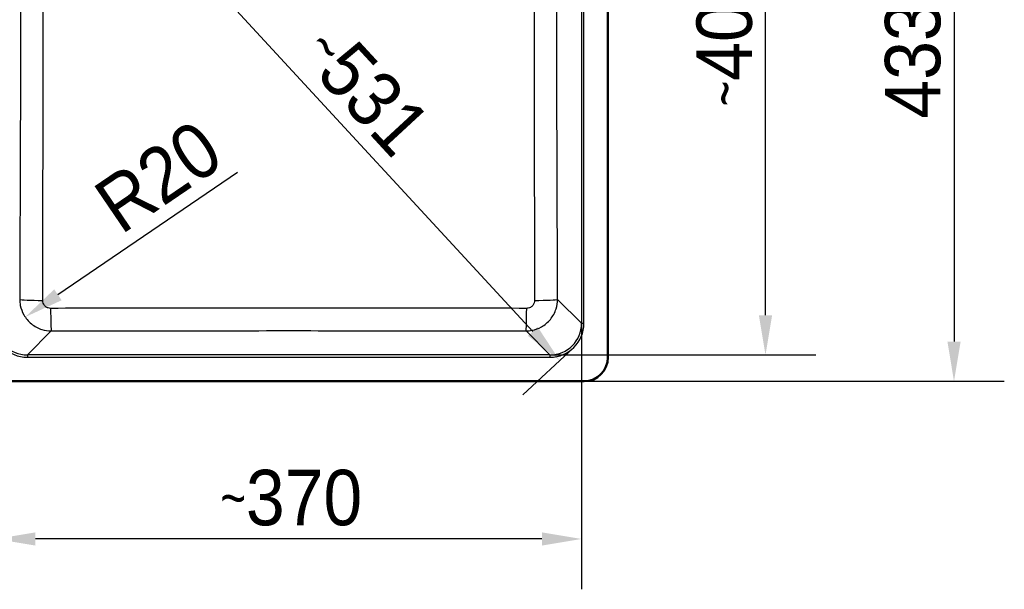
# Model space of a CAD drawing. Header units: millimetres. Extents: x 100 to 2000, y 93 to 2870.
# Tile 3 of 4: x 430 to 1052, y 1415 to 1774. Entities that reach past the tile are written whole.
import ezdxf

# ---------------------------------------------------------------- set-up
doc = ezdxf.new("R2010")
doc.units = ezdxf.units.MM
doc.header["$LTSCALE"] = 10
for name, color, linetype, lineweight in [('Dimensions(ISO)', 7, 'Continuous', 25), ('Visible Edges(ISO)', 7, 'Continuous', 50), ('Visible Tangent Edges(ISO)', 7, 'Continuous', 25)]:
    doc.layers.add(name, color=color, linetype=linetype, lineweight=lineweight)
doc.styles.add('Text_3.5mm', font='arial.ttf', dxfattribs={"width": 0.9})
doc.dimstyles.new('KS-STANDARD', dxfattribs={"dimscale": 10, "dimtxt": 3.5, "dimasz": 2.5, "dimexe": 3.175, "dimexo": 0, "dimgap": 0.8, "dimtad": 1, "dimdec": 1, "dimrnd": 1e-08, "dimtxsty": 'Text_3.5mm', "dimcen": 0.09, "dimdle": 10, "dimclrd": 7, "dimclre": 7, "dimclrt": 7, "dimadec": 0, "dimazin": 2, "dimtfac": 0.714286, "dimtdec": 4, "dimtmove": 0, "dimatfit": 3, "dimfxl": 0, "dimtolj": 1, "dimlwd": 25, "dimlwe": 25, "dimarcsym": 0})

# ---------------------------------------------------------------- blocks, each defined once
blk = doc.blocks.new('*D6')
at = {"layer": 'Defpoints', "color": 0, "linetype": 'Continuous'}
for p in [(786.3, 1979.05), (786.3, 1546.05), (1019.81, 1546.05)]:
    blk.add_point(p, dxfattribs=at)
at = {"layer": 'Dimensions(ISO)', "color": 7, "linetype": 'Continuous', "lineweight": 25}
for p, q in [((786.3, 1979.05), (1051.56, 1979.05)), ((1019.81, 1954.05), (1019.81, 1571.05)), ((786.3, 1546.05), (1051.56, 1546.05))]:
    blk.add_line(p, q, dxfattribs=at)
at = {"layer": 'Dimensions(ISO)', "color": 7, "linetype": 'Continuous'}
for points in [[(1015.65, 1954.05), (1023.98, 1954.05), (1019.81, 1979.05)], [(1015.65, 1571.05), (1023.98, 1571.05), (1019.81, 1546.05)]]:
    blk.add_solid(points, dxfattribs=at)
at = {"layer": 'Dimensions(ISO)', "color": 7, "linetype": 'Continuous', "lineweight": 25, "insert": (993.93, 1711.73), "char_height": 35, "attachment_point": 4, "rotation": 90, "style": 'Text_3.5mm'}
blk.add_mtext('\\A1;433{\\H25.000001;±1}', dxfattribs=at)
blk = doc.blocks.new('*D8')
at = {"layer": 'Defpoints', "color": 0, "linetype": 'Continuous'}
for p in [(764.76, 1962.43), (900.82, 1962.43), (764.76, 1562.67)]:
    blk.add_point(p, dxfattribs=at)
at = {"layer": 'Dimensions(ISO)', "color": 7, "linetype": 'Continuous', "lineweight": 25}
for p, q in [((764.76, 1962.43), (932.57, 1962.43)), ((900.82, 1587.67), (900.82, 1937.43)), ((764.76, 1562.67), (932.57, 1562.67))]:
    blk.add_line(p, q, dxfattribs=at)
at = {"layer": 'Dimensions(ISO)', "color": 7, "linetype": 'Continuous'}
for points in [[(896.65, 1937.43), (904.98, 1937.43), (900.82, 1962.43)], [(896.65, 1587.67), (904.98, 1587.67), (900.82, 1562.67)]]:
    blk.add_solid(points, dxfattribs=at)
at = {"layer": 'Dimensions(ISO)', "color": 7, "linetype": 'Continuous', "lineweight": 25, "insert": (874.95, 1719.57), "char_height": 35, "attachment_point": 4, "rotation": 90, "style": 'Text_3.5mm'}
blk.add_mtext('\\A1;\\fArial Narrow|b0|i0;{\\H26.6000;~}\\fArial|b0|i0;400', dxfattribs=at)
blk = doc.blocks.new('*D9')
at = {"layer": 'Defpoints', "color": 0, "linetype": 'Continuous'}
for p in [(414.92, 1582.59), (784.68, 1582.59), (414.92, 1446.53)]:
    blk.add_point(p, dxfattribs=at)
at = {"layer": 'Dimensions(ISO)', "color": 7, "linetype": 'Continuous', "lineweight": 25}
for p, q in [((414.92, 1582.59), (414.92, 1414.78)), ((784.68, 1582.59), (784.68, 1414.78)), ((759.68, 1446.53), (439.92, 1446.53))]:
    blk.add_line(p, q, dxfattribs=at)
at = {"layer": 'Dimensions(ISO)', "color": 7, "linetype": 'Continuous'}
for points in [[(439.92, 1450.7), (439.92, 1442.36), (414.92, 1446.53)], [(759.68, 1450.7), (759.68, 1442.36), (784.68, 1446.53)]]:
    blk.add_solid(points, dxfattribs=at)
at = {"layer": 'Dimensions(ISO)', "color": 7, "linetype": 'Continuous', "lineweight": 25, "insert": (556.82, 1472.41), "char_height": 35, "attachment_point": 4, "style": 'Text_3.5mm'}
blk.add_mtext('\\A1;\\fArial Narrow|b0|i0;{\\H26.6000;~}\\fArial|b0|i0;370', dxfattribs=at)
blk = doc.blocks.new('*D10')
at = {"layer": 'Defpoints', "color": 0, "linetype": 'Continuous'}
for p in [(419.69, 1957.66), (410.66, 1949.32), (779.91, 1567.43)]:
    blk.add_point(p, dxfattribs=at)
at = {"layer": 'Dimensions(ISO)', "color": 7, "linetype": 'Continuous', "lineweight": 25}
for p, q in [((419.69, 1957.66), (387.33, 1927.79)), ((753.93, 1577.47), (427.62, 1930.95)), ((779.91, 1567.43), (747.56, 1537.57))]:
    blk.add_line(p, q, dxfattribs=at)
at = {"layer": 'Dimensions(ISO)', "color": 7, "linetype": 'Continuous'}
for points in [[(430.68, 1933.78), (424.56, 1928.13), (410.66, 1949.32)], [(756.99, 1580.3), (750.87, 1574.64), (770.89, 1559.1)]]:
    blk.add_solid(points, dxfattribs=at)
at = {"layer": 'Dimensions(ISO)', "color": 7, "linetype": 'Continuous', "lineweight": 25, "insert": (617.98, 1762.9), "char_height": 35, "attachment_point": 4, "rotation": 312.71074, "style": 'Text_3.5mm'}
blk.add_mtext('\\A1;\\fArial Narrow|b0|i0;{\\H26.6000;~}\\fArial|b0|i0;531', dxfattribs=at)
blk = doc.blocks.new('*D11')
at = {"layer": 'Defpoints', "color": 0, "linetype": 'Continuous'}
for p in [(450.06, 1597.8), (433.49, 1586.53)]:
    blk.add_point(p, dxfattribs=at)
at = {"layer": 'Dimensions(ISO)', "color": 7, "linetype": 'Continuous', "lineweight": 25}
blk.add_line((567.59, 1677.76), (454.17, 1600.59), dxfattribs=at)
at = {"layer": 'Dimensions(ISO)', "color": 7, "linetype": 'Continuous'}
blk.add_solid([(451.82, 1604.03), (456.51, 1597.14), (433.49, 1586.53)], dxfattribs=at)
at = {"layer": 'Dimensions(ISO)', "color": 7, "linetype": 'Continuous', "lineweight": 25, "insert": (484.28, 1652.37), "char_height": 35, "attachment_point": 4, "rotation": 34.22844, "style": 'Text_3.5mm'}
blk.add_mtext('\\A1;R20', dxfattribs=at)

msp = doc.modelspace()

# ---------------------------------------------------------------- linework, layer by layer
at = {"layer": 'Visible Edges(ISO)'}
for p, q in [((801.3, 1561.05), (801.3, 1964.05)), ((413.3, 1546.05), (786.3, 1546.05))]:
    msp.add_line(p, q, dxfattribs=at)
msp.add_arc((786.3, 1561.05), 15, 270, 0, dxfattribs=at)
at = {"layer": 'Visible Tangent Edges(ISO)'}
for p, q in [((784.68, 1942.5), (784.68, 1582.59)), ((786.18, 1582.59), (786.18, 1942.5)), ((784.68, 1582.59), (769.58, 1597.69)), ((784.68, 1582.59), (786.18, 1582.59)), ((434.85, 1562.67), (449.94, 1577.76)), ((749.66, 1577.76), (764.76, 1562.67)), ((764.76, 1562.67), (434.85, 1562.67)), ((434.85, 1562.67), (434.85, 1561.17)), ((434.85, 1561.17), (764.76, 1561.17)), ((764.76, 1562.67), (764.76, 1561.17))]:
    msp.add_line(p, q, dxfattribs=at)
for centre, major_axis, ratio, start_param, end_param in [((444.97, 1597.69), (-15, 0.06), 0.044541, 0.087353, 1.543286), ((754.63, 1597.69), (15, 0.06), 0.044541, 4.739899, 6.195832), ((449.94, 1592.7), (0.04, -15), 0.026771, 4.757391, 6.195887), ((749.66, 1592.7), (-0.04, -15), 0.026771, 0.087298, 1.525794), ((435.01, 1582.75), (-15.32, -15.32), 0.992433, 5.501585, 7.064785), ((435.01, 1582.75), (-14.27, -14.27), 0.991312, 5.501585, 7.064785), ((764.59, 1582.75), (14.27, -14.27), 0.991312, 5.501585, 7.064785), ((764.59, 1582.75), (15.32, -15.32), 0.992433, 5.501585, 7.064785)]:
    msp.add_ellipse(centre, major_axis=major_axis, ratio=ratio, start_param=start_param, end_param=end_param, dxfattribs=at)
for points, knots in [([(430.57, 1926.85), (430.62, 1904.66), (430.65, 1882.45), (430.67, 1837.41), (430.65, 1814.57), (430.6, 1781.9), (430.58, 1772.06), (430.49, 1729.81), (430.39, 1697.41), (430.2, 1642.57), (430.11, 1620.13), (430.03, 1597.69)], [-32.929696, -32.929696, -32.929696, -32.929696, -26.268239, -26.268239, -19.416706, -19.416706, -16.464848, -16.464848, -6.737487, -6.737487, 0, 0, 0, 0]), ([(444.55, 1597.03), (444.61, 1619.48), (444.67, 1641.94), (444.77, 1696.85), (444.81, 1729.32), (444.82, 1771.72), (444.82, 1781.59), (444.82, 1814.41), (444.82, 1837.37), (444.82, 1882.64), (444.82, 1904.94), (444.82, 1927.22)], [0, 0, 0, 0, 6.737487, 6.737487, 16.464848, 16.464848, 19.416706, 19.416706, 26.268239, 26.268239, 32.929696, 32.929696, 32.929696, 32.929696]), ([(754.79, 1927.22), (754.78, 1899.29), (754.78, 1871.31), (754.78, 1816.14), (754.78, 1788.97), (754.79, 1743.69), (754.81, 1725.54), (754.87, 1670.58), (754.95, 1633.8), (755.05, 1597.03)], [0, 0, 0, 0, 8.352711, 8.352711, 16.46485, 16.46485, 21.896501, 21.896501, 32.929699, 32.929699, 32.929699, 32.929699]), ([(769.58, 1597.69), (769.43, 1634.43), (769.3, 1671.18), (769.13, 1726.03), (769.08, 1744.12), (768.98, 1789.26), (768.94, 1816.3), (768.94, 1871.18), (768.97, 1899.02), (769.03, 1926.85)], [-32.929699, -32.929699, -32.929699, -32.929699, -21.896501, -21.896501, -16.46485, -16.46485, -8.352711, -8.352711, 0, 0, 0, 0]), ([(430.03, 1597.69), (430.03, 1596.4), (430.16, 1595.1), (430.83, 1591.79), (431.57, 1589.81), (433.82, 1585.8), (435.46, 1583.85), (439.38, 1580.65), (441.66, 1579.43), (445.98, 1578.08), (447.96, 1577.77), (449.94, 1577.76)], [0, 0, 0, 0, 0.0981329, 0.0981329, 0.2551457, 0.2551457, 0.4432629, 0.4432629, 0.6343427, 0.6343427, 0.7837728, 0.7837728, 0.7837728, 0.7837728]), ([(749.66, 1577.76), (750.95, 1577.77), (752.24, 1577.9), (755.54, 1578.57), (757.51, 1579.29), (761.5, 1581.53), (763.44, 1583.15), (766.64, 1587.04), (767.87, 1589.31), (769.25, 1593.65), (769.57, 1595.68), (769.58, 1597.69)], [0, 0, 0, 0, 0.0975184, 0.0975184, 0.2535479, 0.2535479, 0.4403231, 0.4403231, 0.6309501, 0.6309501, 0.7837729, 0.7837729, 0.7837729, 0.7837729]), ([(449.54, 1592.03), (449.04, 1592.03), (448.54, 1592.1), (447.46, 1592.44), (446.88, 1592.74), (445.9, 1593.54), (445.49, 1594.03), (444.93, 1595.04), (444.75, 1595.54), (444.58, 1596.37), (444.55, 1596.7), (444.55, 1597.03)], [-0.7837728, -0.7837728, -0.7837728, -0.7837728, -0.6343427, -0.6343427, -0.4432629, -0.4432629, -0.2551457, -0.2551457, -0.0981329, -0.0981329, 0, 0, 0, 0]), ([(750.06, 1592.03), (700.02, 1592.09), (649.92, 1592.11), (549.69, 1592.11), (499.58, 1592.09), (449.54, 1592.03)], [0, 0, 0, 0, 14.988016, 14.988016, 29.976032, 29.976032, 29.976032, 29.976032]), ([(755.05, 1597.03), (755.05, 1596.52), (754.97, 1596.01), (754.63, 1594.91), (754.33, 1594.34), (753.53, 1593.37), (753.04, 1592.96), (752.04, 1592.4), (751.54, 1592.22), (750.71, 1592.06), (750.39, 1592.03), (750.06, 1592.03)], [-0.7837729, -0.7837729, -0.7837729, -0.7837729, -0.6309501, -0.6309501, -0.4403231, -0.4403231, -0.2535479, -0.2535479, -0.0975184, -0.0975184, 0, 0, 0, 0]), ([(449.94, 1577.76), (499.88, 1577.88), (549.84, 1577.95), (649.76, 1577.95), (699.72, 1577.88), (749.66, 1577.76)], [-29.976032, -29.976032, -29.976032, -29.976032, -14.988016, -14.988016, 0, 0, 0, 0])]:
    msp.add_open_spline(points, degree=3, knots=knots, dxfattribs=at)

# ---------------------------------------------------------------- dimensions: what is measured, and where the dimension line sits
at = {"layer": 'Dimensions(ISO)', "color": 7, "linetype": 'Continuous', "lineweight": 25}
dim = msp.add_linear_dim(base=(1019.81, 1546.05), p1=(786.3, 1979.05), p2=(786.3, 1546.05), angle=90, dimstyle='KS-STANDARD', override={"dimgap": 0.8, "dimdec": 1, "dimtol": 1, "dimlim": 0, "dimtp": 1, "dimtm": 1, "dimtdec": 4, "dimtofl": 0, "dimatfit": 1}, dxfattribs=at)
dim.commit()
dim.dimension.update_dxf_attribs({"geometry": '*D6', "text_midpoint": (1019.81, 1762.65), "dimtype": 160})
for base, p1, p2, angle, picture, middle in [((900.82, 1962.43), (764.76, 1562.67), (764.76, 1962.43), 90, '*D8', (900.82, 1762.65)), ((410.66, 1949.32), (779.91, 1567.43), (419.69, 1957.66), 312.71074, '*D10', (626.15, 1715.89)), ((414.92, 1446.53), (784.68, 1582.59), (414.92, 1582.59), 180, '*D9', (599.9, 1446.53))]:
    dim = msp.add_linear_dim(base=base, p1=p1, p2=p2, angle=angle, text='\\fArial Narrow|b0|i0;{\\H26.6000;~}\\fArial|b0|i0;<>', dimstyle='KS-STANDARD', override={"dimgap": 0.8, "dimdec": 0, "dimtol": 0, "dimlim": 0, "dimtp": 0, "dimtm": 0, "dimtdec": 4, "dimtofl": 0, "dimatfit": 1}, dxfattribs=at)
    dim.commit()
    dim.dimension.update_dxf_attribs({"geometry": picture, "text_midpoint": middle, "dimtype": 160})
dim = msp.add_radius_dim(center=(450.06, 1597.8), mpoint=(433.49, 1586.53), dimstyle='KS-STANDARD', override={"dimgap": 0.8, "dimdec": 1, "dimlfac": 1, "dimcen": 0, "dimtol": 0, "dimlim": 0, "dimtp": 0, "dimtm": 0, "dimtdec": 4, "dimtofl": 0}, dxfattribs=at)
dim.commit()
dim.dimension.update_dxf_attribs({"geometry": '*D11', "text_midpoint": (529.91, 1652.12), "dimtype": 164})

doc.saveas('drawing.dxf')
